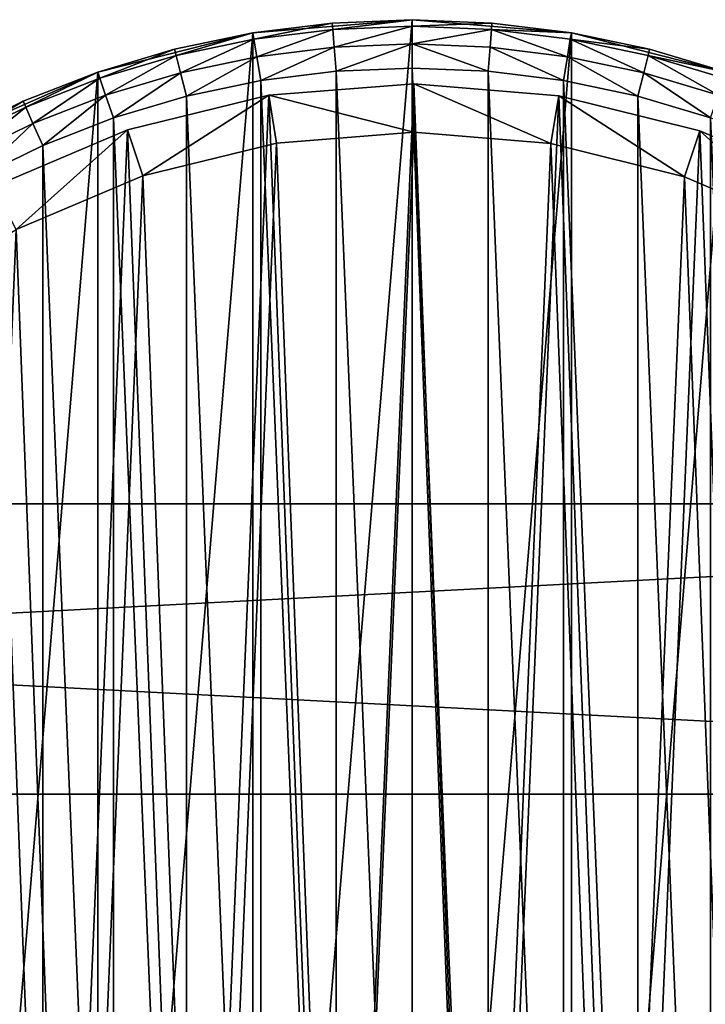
# Model space of a CAD drawing. Header units: millimetres. Extents: x 1 to 231, y -79 to 45.
# Tile 5 of 7: x 144 to 173, y -40 to 1. Entities that reach past the tile are written whole.
import ezdxf

# ---------------------------------------------------------------- set-up
doc = ezdxf.new("R2010")
doc.units = ezdxf.units.MM
doc.header["$LTSCALE"] = 25.4
doc.layers.get('0').update_dxf_attribs({"true_color": 0xff5454})

# ---------------------------------------------------------------- blocks, each defined once
blk = doc.blocks.new('PILLS-I-PLAFON-8266.STL')
at = {"color": 250, "true_color": 0x262626}
mesh = blk.add_polyface(dxfattribs=at)
corners = [(121.824, -29.181, 7.876), (120.737, -42.303, 7.876), (120.737, -35.697, 7.876), (121.824, -48.819, 7.876), (123.969, -22.932, 7.876), (123.969, -55.068, 7.876), (127.113, -17.122, 7.876), (127.113, -60.878, 7.876), (131.171, -11.909, 7.876), (131.171, -66.091, 7.876), (136.031, -7.434, 7.876), (136.031, -70.566, 7.876), (141.562, -3.821, 7.876), (141.562, -74.179, 7.876), (147.612, -1.167, 7.876), (147.612, -76.833, 7.876), (154.016, 0.454, 7.876), (154.016, -78.454, 7.876), (160.6, 1, 7.876), (160.6, -79, 7.876), (167.184, 0.454, 7.876), (167.184, -78.454, 7.876), (173.588, -1.167, 7.876), (173.588, -76.833, 7.876), (179.638, -3.821, 7.876), (179.638, -74.179, 7.876), (185.169, -7.434, 7.876), (185.169, -70.566, 7.876), (190.029, -11.909, 7.876), (190.029, -66.091, 7.876), (194.087, -17.122, 7.876), (194.087, -60.878, 7.876), (197.231, -22.932, 7.876), (197.231, -55.068, 7.876), (199.376, -29.181, 7.876), (199.376, -48.819, 7.876), (200.463, -35.697, 7.876), (200.463, -42.303, 7.876)]
mesh.append_faces([[corners[k] for k in face] for face in [(0, 1, 2), (35, 36, 37)]], dxfattribs={"vtx0": -1, "color": 250})
mesh.append_faces([[corners[k] for k in face] for face in [(1, 0, 3), (3, 4, 5), (5, 6, 7), (7, 8, 9), (9, 10, 11), (11, 12, 13), (13, 14, 15), (15, 16, 17), (17, 18, 19), (19, 20, 21), (21, 22, 23), (23, 24, 25), (25, 26, 27), (27, 28, 29), (29, 30, 31), (31, 32, 33), (33, 34, 35)]], dxfattribs={"vtx0": -1, "vtx1": -1, "color": 250})
mesh.append_faces([[corners[k] for k in face] for face in [(3, 0, 4), (5, 4, 6), (7, 6, 8), (9, 8, 10), (11, 10, 12), (13, 12, 14), (15, 14, 16), (17, 16, 18), (19, 18, 20), (21, 20, 22), (23, 22, 24), (25, 24, 26), (27, 26, 28), (29, 28, 30), (31, 30, 32), (33, 32, 34), (35, 34, 36)]], dxfattribs={"vtx0": -1, "vtx2": -1, "color": 250})
mesh = blk.add_polyface(dxfattribs=at)
corners = [(157.297, 0.863, 29.276), (160.6, 1, 7.876), (154.016, 0.454, 7.876)]
mesh.append_faces([[corners[k] for k in face] for face in [(0, 1, 2)]], dxfattribs={"color": 250})
mesh = blk.add_polyface(dxfattribs=at)
corners = [(157.297, 0.863, 29.276), (154.016, 0.454, 7.876), (154.016, 0.454, 29.276)]
mesh.append_faces([[corners[k] for k in face] for face in [(0, 1, 2)]], dxfattribs={"color": 250})
mesh = blk.add_polyface(dxfattribs=at)
corners = [(154.06, 0.19, 30.276), (157.297, 0.863, 29.276), (154.016, 0.454, 29.276), (157.319, 0.596, 30.276)]
mesh.append_faces([[corners[k] for k in face] for face in [(0, 1, 2), (1, 0, 3)]], dxfattribs={"vtx0": -1, "color": 250})
mesh = blk.add_polyface(dxfattribs=at)
corners = [(160.6, 1, 29.276), (160.6, 1, 7.876), (157.297, 0.863, 29.276)]
mesh.append_faces([[corners[k] for k in face] for face in [(0, 1, 2)]], dxfattribs={"color": 250})
mesh = blk.add_polyface(dxfattribs=at)
corners = [(157.319, 0.596, 30.276), (160.6, 1, 29.276), (157.297, 0.863, 29.276), (160.6, 0.732, 30.276)]
mesh.append_faces([[corners[k] for k in face] for face in [(0, 1, 2), (1, 0, 3)]], dxfattribs={"vtx0": -1, "color": 250})
mesh = blk.add_polyface(dxfattribs=at)
corners = [(163.903, 0.863, 29.276), (167.184, 0.454, 7.876), (160.6, 1, 7.876)]
mesh.append_faces([[corners[k] for k in face] for face in [(0, 1, 2)]], dxfattribs={"color": 250})
mesh = blk.add_polyface(dxfattribs=at)
corners = [(163.903, 0.863, 29.276), (160.6, 1, 7.876), (160.6, 1, 29.276)]
mesh.append_faces([[corners[k] for k in face] for face in [(0, 1, 2)]], dxfattribs={"color": 250})
mesh = blk.add_polyface(dxfattribs=at)
corners = [(160.6, 0.732, 30.276), (163.903, 0.863, 29.276), (160.6, 1, 29.276), (163.881, 0.596, 30.276)]
mesh.append_faces([[corners[k] for k in face] for face in [(0, 1, 2), (1, 0, 3)]], dxfattribs={"vtx0": -1, "color": 250})
mesh = blk.add_polyface(dxfattribs=at)
corners = [(163.881, 0.596, 30.276), (167.184, 0.454, 29.276), (163.903, 0.863, 29.276), (167.14, 0.19, 30.276)]
mesh.append_faces([[corners[k] for k in face] for face in [(0, 1, 2), (1, 0, 3)]], dxfattribs={"vtx0": -1, "color": 250})
mesh = blk.add_polyface(dxfattribs=at)
corners = [(167.184, 0.454, 29.276), (167.184, 0.454, 7.876), (163.903, 0.863, 29.276)]
mesh.append_faces([[corners[k] for k in face] for face in [(0, 1, 2)]], dxfattribs={"color": 250})
mesh = blk.add_polyface(dxfattribs=at)
corners = [(150.781, -0.224, 29.276), (154.016, 0.454, 7.876), (147.612, -1.167, 7.876)]
mesh.append_faces([[corners[k] for k in face] for face in [(0, 1, 2)]], dxfattribs={"color": 250})
mesh = blk.add_polyface(dxfattribs=at)
corners = [(154.016, 0.454, 29.276), (154.016, 0.454, 7.876), (150.781, -0.224, 29.276)]
mesh.append_faces([[corners[k] for k in face] for face in [(0, 1, 2)]], dxfattribs={"color": 250})
mesh = blk.add_polyface(dxfattribs=at)
corners = [(150.846, -0.484, 30.276), (154.016, 0.454, 29.276), (150.781, -0.224, 29.276), (154.06, 0.19, 30.276)]
mesh.append_faces([[corners[k] for k in face] for face in [(0, 1, 2), (1, 0, 3)]], dxfattribs={"vtx0": -1, "color": 250})
mesh = blk.add_polyface(dxfattribs=at)
corners = [(154.181, -0.532, 31.008), (157.319, 0.596, 30.276), (154.06, 0.19, 30.276), (157.379, -0.133, 31.008)]
mesh.append_faces([[corners[k] for k in face] for face in [(0, 1, 2), (1, 0, 3)]], dxfattribs={"vtx0": -1, "color": 250})
mesh = blk.add_polyface(dxfattribs=at)
corners = [(157.379, -0.133, 31.008), (160.6, 0.732, 30.276), (157.319, 0.596, 30.276), (160.6, 0, 31.008)]
mesh.append_faces([[corners[k] for k in face] for face in [(0, 1, 2), (1, 0, 3)]], dxfattribs={"vtx0": -1, "color": 250})
mesh = blk.add_polyface(dxfattribs=at)
corners = [(160.6, 0, 31.008), (163.881, 0.596, 30.276), (160.6, 0.732, 30.276), (163.821, -0.133, 31.008)]
mesh.append_faces([[corners[k] for k in face] for face in [(0, 1, 2), (1, 0, 3)]], dxfattribs={"vtx0": -1, "color": 250})
mesh = blk.add_polyface(dxfattribs=at)
corners = [(167.019, -0.532, 31.008), (163.881, 0.596, 30.276), (163.821, -0.133, 31.008), (167.14, 0.19, 30.276)]
mesh.append_faces([[corners[k] for k in face] for face in [(0, 1, 2), (1, 0, 3)]], dxfattribs={"vtx0": -1, "color": 250})
mesh = blk.add_polyface(dxfattribs=at)
corners = [(167.14, 0.19, 30.276), (170.419, -0.224, 29.276), (167.184, 0.454, 29.276), (170.354, -0.484, 30.276)]
mesh.append_faces([[corners[k] for k in face] for face in [(0, 1, 2), (1, 0, 3)]], dxfattribs={"vtx0": -1, "color": 250})
mesh = blk.add_polyface(dxfattribs=at)
corners = [(170.419, -0.224, 29.276), (167.184, 0.454, 7.876), (167.184, 0.454, 29.276)]
mesh.append_faces([[corners[k] for k in face] for face in [(0, 1, 2)]], dxfattribs={"color": 250})
mesh = blk.add_polyface(dxfattribs=at)
corners = [(170.419, -0.224, 29.276), (173.588, -1.167, 7.876), (167.184, 0.454, 7.876)]
mesh.append_faces([[corners[k] for k in face] for face in [(0, 1, 2)]], dxfattribs={"color": 250})
mesh = blk.add_polyface(dxfattribs=at)
corners = [(151.026, -1.193, 31.008), (154.06, 0.19, 30.276), (150.846, -0.484, 30.276), (154.181, -0.532, 31.008)]
mesh.append_faces([[corners[k] for k in face] for face in [(0, 1, 2), (1, 0, 3)]], dxfattribs={"vtx0": -1, "color": 250})
mesh = blk.add_polyface(dxfattribs=at)
corners = [(157.462, -1.13, 31.276), (160.6, 0, 31.008), (157.379, -0.133, 31.008), (160.6, -1, 31.276)]
mesh.append_faces([[corners[k] for k in face] for face in [(0, 1, 2), (1, 0, 3)]], dxfattribs={"vtx0": -1, "color": 250})
mesh = blk.add_polyface(dxfattribs=at)
corners = [(163.738, -1.13, 31.276), (160.6, 0, 31.008), (160.6, -1, 31.276), (163.821, -0.133, 31.008)]
mesh.append_faces([[corners[k] for k in face] for face in [(0, 1, 2), (1, 0, 3)]], dxfattribs={"vtx0": -1, "color": 250})
mesh = blk.add_polyface(dxfattribs=at)
corners = [(170.174, -1.193, 31.008), (167.14, 0.19, 30.276), (167.019, -0.532, 31.008), (170.354, -0.484, 30.276)]
mesh.append_faces([[corners[k] for k in face] for face in [(0, 1, 2), (1, 0, 3)]], dxfattribs={"vtx0": -1, "color": 250})
mesh = blk.add_polyface(dxfattribs=at)
corners = [(150.781, -0.224, 29.276), (147.612, -1.167, 7.876), (147.612, -1.167, 29.276)]
mesh.append_faces([[corners[k] for k in face] for face in [(0, 1, 2)]], dxfattribs={"color": 250})
mesh = blk.add_polyface(dxfattribs=at)
corners = [(147.699, -1.421, 30.276), (150.781, -0.224, 29.276), (147.612, -1.167, 29.276), (150.846, -0.484, 30.276)]
mesh.append_faces([[corners[k] for k in face] for face in [(0, 1, 2), (1, 0, 3)]], dxfattribs={"vtx0": -1, "color": 250})
mesh = blk.add_polyface(dxfattribs=at)
corners = [(154.345, -1.518, 31.276), (157.379, -0.133, 31.008), (154.181, -0.532, 31.008), (157.462, -1.13, 31.276)]
mesh.append_faces([[corners[k] for k in face] for face in [(0, 1, 2), (1, 0, 3)]], dxfattribs={"vtx0": -1, "color": 250})
mesh = blk.add_polyface(dxfattribs=at)
corners = [(166.855, -1.518, 31.276), (163.821, -0.133, 31.008), (163.738, -1.13, 31.276), (167.019, -0.532, 31.008)]
mesh.append_faces([[corners[k] for k in face] for face in [(0, 1, 2), (1, 0, 3)]], dxfattribs={"vtx0": -1, "color": 250})
mesh = blk.add_polyface(dxfattribs=at)
corners = [(170.354, -0.484, 30.276), (173.588, -1.167, 29.276), (170.419, -0.224, 29.276), (173.501, -1.421, 30.276)]
mesh.append_faces([[corners[k] for k in face] for face in [(0, 1, 2), (1, 0, 3)]], dxfattribs={"vtx0": -1, "color": 250})
mesh = blk.add_polyface(dxfattribs=at)
corners = [(173.588, -1.167, 29.276), (173.588, -1.167, 7.876), (170.419, -0.224, 29.276)]
mesh.append_faces([[corners[k] for k in face] for face in [(0, 1, 2)]], dxfattribs={"color": 250})
mesh = blk.add_polyface(dxfattribs=at)
corners = [(147.937, -2.113, 31.008), (150.846, -0.484, 30.276), (147.699, -1.421, 30.276), (151.026, -1.193, 31.008)]
mesh.append_faces([[corners[k] for k in face] for face in [(0, 1, 2), (1, 0, 3)]], dxfattribs={"vtx0": -1, "color": 250})
mesh = blk.add_polyface(dxfattribs=at)
corners = [(151.272, -2.163, 31.276), (154.181, -0.532, 31.008), (151.026, -1.193, 31.008), (154.345, -1.518, 31.276)]
mesh.append_faces([[corners[k] for k in face] for face in [(0, 1, 2), (1, 0, 3)]], dxfattribs={"vtx0": -1, "color": 250})
mesh = blk.add_polyface(dxfattribs=at)
corners = [(169.928, -2.163, 31.276), (167.019, -0.532, 31.008), (166.855, -1.518, 31.276), (170.174, -1.193, 31.008)]
mesh.append_faces([[corners[k] for k in face] for face in [(0, 1, 2), (1, 0, 3)]], dxfattribs={"vtx0": -1, "color": 250})
mesh = blk.add_polyface(dxfattribs=at)
corners = [(173.263, -2.113, 31.008), (170.354, -0.484, 30.276), (170.174, -1.193, 31.008), (173.501, -1.421, 30.276)]
mesh.append_faces([[corners[k] for k in face] for face in [(0, 1, 2), (1, 0, 3)]], dxfattribs={"vtx0": -1, "color": 250})
mesh = blk.add_polyface(dxfattribs=at)
corners = [(122.73, -42.138, 31.276), (122.73, -35.862, 31.276), (122.6, -39, 31.276), (123.118, -45.255, 31.276), (123.118, -32.745, 31.276), (123.763, -48.328, 31.276), (123.763, -29.672, 31.276), (124.659, -51.339, 31.276), (124.659, -26.661, 31.276), (125.801, -54.264, 31.276), (125.801, -23.736, 31.276), (127.18, -57.086, 31.276), (127.18, -20.914, 31.276), (128.788, -59.784, 31.276), (128.788, -18.216, 31.276), (130.613, -62.34, 31.276), (130.613, -15.66, 31.276), (132.642, -64.737, 31.276), (132.642, -13.263, 31.276), (134.863, -66.958, 31.276), (134.863, -11.042, 31.276), (137.26, -68.987, 31.276), (137.26, -9.013, 31.276), (139.816, -70.812, 31.276), (139.816, -7.188, 31.276), (142.514, -72.42, 31.276), (142.514, -5.58, 31.276), (145.336, -73.799, 31.276), (145.336, -4.201, 31.276), (148.261, -74.941, 31.276), (148.261, -3.059, 31.276), (151.272, -75.837, 31.276), (151.272, -2.163, 31.276), (154.345, -76.482, 31.276), (154.345, -1.518, 31.276), (157.462, -76.87, 31.276), (157.462, -1.13, 31.276), (160.6, -77, 31.276), (160.6, -1, 31.276), (163.738, -76.87, 31.276), (163.738, -1.13, 31.276), (166.855, -76.482, 31.276), (166.855, -1.518, 31.276), (169.928, -75.837, 31.276), (169.928, -2.163, 31.276), (172.939, -74.941, 31.276), (172.939, -3.059, 31.276), (175.864, -73.799, 31.276), (175.864, -4.201, 31.276), (178.686, -72.42, 31.276), (178.686, -5.58, 31.276), (181.384, -70.812, 31.276), (181.384, -7.188, 31.276), (183.94, -68.987, 31.276), (183.94, -9.013, 31.276), (186.337, -66.958, 31.276), (186.337, -11.042, 31.276), (188.558, -64.737, 31.276), (188.558, -13.263, 31.276), (190.587, -62.34, 31.276), (190.587, -15.66, 31.276), (192.412, -59.784, 31.276), (192.412, -18.216, 31.276), (194.02, -57.086, 31.276), (194.02, -20.914, 31.276), (195.399, -54.264, 31.276), (195.399, -23.736, 31.276), (196.541, -51.339, 31.276), (196.541, -26.661, 31.276), (197.437, -48.328, 31.276), (197.437, -29.672, 31.276), (198.082, -45.255, 31.276), (198.082, -32.745, 31.276), (198.47, -42.138, 31.276), (198.47, -35.862, 31.276), (198.6, -39, 31.276)]
mesh.append_faces([[corners[k] for k in face] for face in [(0, 1, 2), (74, 73, 75)]], dxfattribs={"vtx0": -1, "color": 250})
mesh.append_faces([[corners[k] for k in face] for face in [(1, 3, 4), (4, 5, 6), (6, 7, 8), (8, 9, 10), (10, 11, 12), (12, 13, 14), (14, 15, 16), (16, 17, 18), (18, 19, 20), (20, 21, 22), (22, 23, 24), (24, 25, 26), (26, 27, 28), (28, 29, 30), (30, 31, 32), (32, 33, 34), (34, 35, 36), (36, 37, 38), (38, 39, 40), (40, 41, 42), (42, 43, 44), (44, 45, 46), (46, 47, 48), (48, 49, 50), (50, 51, 52), (52, 53, 54), (54, 55, 56), (56, 57, 58), (58, 59, 60), (60, 61, 62), (62, 63, 64), (64, 65, 66), (66, 67, 68), (68, 69, 70), (70, 71, 72), (72, 73, 74)]], dxfattribs={"vtx0": -1, "vtx1": -1, "color": 250})
mesh.append_faces([[corners[k] for k in face] for face in [(1, 0, 3), (4, 3, 5), (6, 5, 7), (8, 7, 9), (10, 9, 11), (12, 11, 13), (14, 13, 15), (16, 15, 17), (18, 17, 19), (20, 19, 21), (22, 21, 23), (24, 23, 25), (26, 25, 27), (28, 27, 29), (30, 29, 31), (32, 31, 33), (34, 33, 35), (36, 35, 37), (38, 37, 39), (40, 39, 41), (42, 41, 43), (44, 43, 45), (46, 45, 47), (48, 47, 49), (50, 49, 51), (52, 51, 53), (54, 53, 55), (56, 55, 57), (58, 57, 59), (60, 59, 61), (62, 61, 63), (64, 63, 65), (66, 65, 67), (68, 67, 69), (70, 69, 71), (72, 71, 73)]], dxfattribs={"vtx0": -1, "vtx2": -1, "color": 250})
mesh = blk.add_polyface(dxfattribs=at)
corners = [(144.532, -2.369, 29.276), (147.612, -1.167, 7.876), (141.562, -3.821, 7.876)]
mesh.append_faces([[corners[k] for k in face] for face in [(0, 1, 2)]], dxfattribs={"color": 250})
mesh = blk.add_polyface(dxfattribs=at)
corners = [(147.612, -1.167, 29.276), (147.612, -1.167, 7.876), (144.532, -2.369, 29.276)]
mesh.append_faces([[corners[k] for k in face] for face in [(0, 1, 2)]], dxfattribs={"color": 250})
mesh = blk.add_polyface(dxfattribs=at)
corners = [(144.64, -2.614, 30.276), (147.612, -1.167, 29.276), (144.532, -2.369, 29.276), (147.699, -1.421, 30.276)]
mesh.append_faces([[corners[k] for k in face] for face in [(0, 1, 2), (1, 0, 3)]], dxfattribs={"vtx0": -1, "color": 250})
mesh = blk.add_polyface(dxfattribs=at)
corners = [(148.261, -3.059, 31.276), (151.026, -1.193, 31.008), (147.937, -2.113, 31.008), (151.272, -2.163, 31.276)]
mesh.append_faces([[corners[k] for k in face] for face in [(0, 1, 2), (1, 0, 3)]], dxfattribs={"vtx0": -1, "color": 250})
mesh = blk.add_polyface(dxfattribs=at)
corners = [(172.939, -3.059, 31.276), (170.174, -1.193, 31.008), (169.928, -2.163, 31.276), (173.263, -2.113, 31.008)]
mesh.append_faces([[corners[k] for k in face] for face in [(0, 1, 2), (1, 0, 3)]], dxfattribs={"vtx0": -1, "color": 250})
mesh = blk.add_polyface(dxfattribs=at)
corners = [(144.934, -3.285, 31.008), (147.699, -1.421, 30.276), (144.64, -2.614, 30.276), (147.937, -2.113, 31.008)]
mesh.append_faces([[corners[k] for k in face] for face in [(0, 1, 2), (1, 0, 3)]], dxfattribs={"vtx0": -1, "color": 250})
at = {"color": 7, "true_color": 0xffffff}
mesh = blk.add_polyface(dxfattribs=at)
corners = [(123.99, -46.397, 7.221), (123.532, -34.423, 7.221), (123.277, -40.428, 7.221), (124.746, -28.536, 7.221), (125.65, -52.174, 7.221), (126.889, -22.92, 7.221), (128.216, -57.609, 7.221), (128.292, -20.26, 7.221), (131.621, -62.563, 7.221), (129.905, -17.721, 7.221), (133.716, -13.072, 7.221), (135.776, -66.907, 7.221), (138.223, -9.095, 7.221), (140.574, -70.527, 7.221), (143.31, -5.893, 7.221), (145.89, -73.332, 7.221), (148.844, -3.548, 7.221), (151.588, -75.246, 7.221), (154.683, -2.122, 7.221), (157.519, -76.223, 7.221), (160.676, -1.65, 7.221), (163.53, -76.235, 7.221), (166.666, -2.146, 7.221), (169.465, -75.283, 7.221), (172.499, -3.596, 7.221), (175.17, -73.391, 7.221), (178.024, -5.963, 7.221), (180.498, -70.608, 7.221), (183.098, -9.186, 7.221), (185.311, -67.007, 7.221), (187.589, -13.181, 7.221), (189.484, -62.68, 7.221), (191.381, -17.845, 7.221), (192.908, -57.74, 7.221), (194.376, -23.057, 7.221), (195.496, -52.315, 7.221), (196.496, -28.681, 7.221), (197.18, -46.545, 7.221), (197.687, -34.573, 7.221), (197.917, -40.58, 7.221)]
mesh.append_faces([[corners[k] for k in face] for face in [(0, 1, 2), (38, 37, 39)]], dxfattribs={"vtx0": -1, "color": 7})
mesh.append_faces([[corners[k] for k in face] for face in [(1, 0, 3), (3, 4, 5), (5, 6, 7), (7, 8, 9), (9, 8, 10), (10, 11, 12), (12, 13, 14), (14, 15, 16), (16, 17, 18), (18, 19, 20), (20, 21, 22), (22, 23, 24), (24, 25, 26), (26, 27, 28), (28, 29, 30), (30, 31, 32), (32, 33, 34), (34, 35, 36), (36, 37, 38)]], dxfattribs={"vtx0": -1, "vtx1": -1, "color": 7})
mesh.append_faces([[corners[k] for k in face] for face in [(3, 0, 4), (5, 4, 6), (7, 6, 8), (10, 8, 11), (12, 11, 13), (14, 13, 15), (16, 15, 17), (18, 17, 19), (20, 19, 21), (22, 21, 23), (24, 23, 25), (26, 25, 27), (28, 27, 29), (30, 29, 31), (32, 31, 33), (34, 33, 35), (36, 35, 37)]], dxfattribs={"vtx0": -1, "vtx2": -1, "color": 7})
mesh = blk.add_polyface(dxfattribs=at)
corners = [(154.683, -2.122, 7.221), (160.676, -1.65, 2.576), (154.683, -2.122, 2.576), (160.676, -1.65, 7.221)]
mesh.append_faces([[corners[k] for k in face] for face in [(0, 1, 2), (1, 0, 3)]], dxfattribs={"vtx0": -1, "color": 7})
mesh = blk.add_polyface(dxfattribs=at)
corners = [(154.683, -2.122, 2.576), (160.672, -3.65, 0.576), (155, -4.096, 0.576), (160.676, -1.65, 2.576)]
mesh.append_faces([[corners[k] for k in face] for face in [(0, 1, 2), (1, 0, 3)]], dxfattribs={"vtx0": -1, "color": 7})
mesh = blk.add_polyface(dxfattribs=at)
corners = [(160.676, -1.65, 2.576), (166.341, -4.119, 0.576), (160.672, -3.65, 0.576), (166.666, -2.146, 2.576)]
mesh.append_faces([[corners[k] for k in face] for face in [(0, 1, 2), (1, 0, 3)]], dxfattribs={"vtx0": -1, "color": 7})
mesh = blk.add_polyface(dxfattribs=at)
corners = [(160.676, -1.65, 7.221), (166.666, -2.146, 2.576), (160.676, -1.65, 2.576), (166.666, -2.146, 7.221)]
mesh.append_faces([[corners[k] for k in face] for face in [(0, 1, 2), (1, 0, 3)]], dxfattribs={"vtx0": -1, "color": 7})
at = {"color": 250, "true_color": 0x262626}
mesh = blk.add_polyface(dxfattribs=at)
corners = [(144.532, -2.369, 29.276), (141.562, -3.821, 7.876), (141.562, -3.821, 29.276)]
mesh.append_faces([[corners[k] for k in face] for face in [(0, 1, 2)]], dxfattribs={"color": 250})
mesh = blk.add_polyface(dxfattribs=at)
corners = [(141.69, -4.057, 30.276), (144.532, -2.369, 29.276), (141.562, -3.821, 29.276), (144.64, -2.614, 30.276)]
mesh.append_faces([[corners[k] for k in face] for face in [(0, 1, 2), (1, 0, 3)]], dxfattribs={"vtx0": -1, "color": 250})
mesh = blk.add_polyface(dxfattribs=at)
corners = [(145.336, -4.201, 31.276), (147.937, -2.113, 31.008), (144.934, -3.285, 31.008), (148.261, -3.059, 31.276)]
mesh.append_faces([[corners[k] for k in face] for face in [(0, 1, 2), (1, 0, 3)]], dxfattribs={"vtx0": -1, "color": 250})
at = {"color": 7, "true_color": 0xffffff}
mesh = blk.add_polyface(dxfattribs=at)
corners = [(148.844, -3.548, 7.221), (154.683, -2.122, 2.576), (148.844, -3.548, 2.576), (154.683, -2.122, 7.221)]
mesh.append_faces([[corners[k] for k in face] for face in [(0, 1, 2), (1, 0, 3)]], dxfattribs={"vtx0": -1, "color": 7})
mesh = blk.add_polyface(dxfattribs=at)
corners = [(154.683, -2.122, 2.576), (149.474, -5.447, 0.576), (148.844, -3.548, 2.576), (155, -4.096, 0.576)]
mesh.append_faces([[corners[k] for k in face] for face in [(0, 1, 2), (1, 0, 3)]], dxfattribs={"vtx0": -1, "color": 7})
mesh = blk.add_polyface(dxfattribs=at)
corners = [(166.666, -2.146, 2.576), (171.862, -5.492, 0.576), (166.341, -4.119, 0.576), (172.499, -3.596, 2.576)]
mesh.append_faces([[corners[k] for k in face] for face in [(0, 1, 2), (1, 0, 3)]], dxfattribs={"vtx0": -1, "color": 7})
mesh = blk.add_polyface(dxfattribs=at)
corners = [(166.666, -2.146, 7.221), (172.499, -3.596, 2.576), (166.666, -2.146, 2.576), (172.499, -3.596, 7.221)]
mesh.append_faces([[corners[k] for k in face] for face in [(0, 1, 2), (1, 0, 3)]], dxfattribs={"vtx0": -1, "color": 7})
at = {"color": 250, "true_color": 0x262626}
mesh = blk.add_polyface(dxfattribs=at)
corners = [(142.038, -4.701, 31.008), (144.64, -2.614, 30.276), (141.69, -4.057, 30.276), (144.934, -3.285, 31.008)]
mesh.append_faces([[corners[k] for k in face] for face in [(0, 1, 2), (1, 0, 3)]], dxfattribs={"vtx0": -1, "color": 250})
at = {"color": 7, "true_color": 0xffffff}
mesh = blk.add_polyface(dxfattribs=at)
corners = [(125.516, -34.668, 0.576), (125.95, -46.001, 0.576), (125.276, -40.352, 0.576), (126.666, -29.096, 0.576), (127.522, -51.468, 0.576), (128.694, -23.781, 0.576), (129.95, -56.613, 0.576), (130.022, -21.263, 0.576), (133.172, -61.301, 0.576), (131.548, -18.86, 0.576), (135.155, -14.461, 0.576), (137.105, -65.412, 0.576), (139.421, -10.697, 0.576), (141.646, -68.839, 0.576), (144.235, -7.666, 0.576), (146.678, -71.493, 0.576), (149.474, -5.447, 0.576), (152.071, -73.306, 0.576), (155, -4.096, 0.576), (157.684, -74.23, 0.576), (160.672, -3.65, 0.576), (163.373, -74.241, 0.576), (166.341, -4.119, 0.576), (168.99, -73.34, 0.576), (171.862, -5.492, 0.576), (174.39, -71.549, 0.576), (177.091, -7.732, 0.576), (179.433, -68.916, 0.576), (181.893, -10.783, 0.576), (183.988, -65.507, 0.576), (186.144, -14.564, 0.576), (187.937, -61.412, 0.576), (189.733, -18.978, 0.576), (191.178, -56.737, 0.576), (192.568, -23.91, 0.576), (193.627, -51.602, 0.576), (194.574, -29.234, 0.576), (195.221, -46.141, 0.576), (195.701, -34.81, 0.576), (195.918, -40.495, 0.576)]
mesh.append_faces([[corners[k] for k in face] for face in [(0, 1, 2), (37, 38, 39)]], dxfattribs={"vtx0": -1, "color": 7})
mesh.append_faces([[corners[k] for k in face] for face in [(1, 3, 4), (4, 5, 6), (6, 7, 8), (8, 10, 11), (11, 12, 13), (13, 14, 15), (15, 16, 17), (17, 18, 19), (19, 20, 21), (21, 22, 23), (23, 24, 25), (25, 26, 27), (27, 28, 29), (29, 30, 31), (31, 32, 33), (33, 34, 35), (35, 36, 37)]], dxfattribs={"vtx0": -1, "vtx1": -1, "color": 7})
mesh.append_faces([[corners[k] for k in face] for face in [(1, 0, 3), (4, 3, 5), (6, 5, 7), (8, 7, 9), (8, 9, 10), (11, 10, 12), (13, 12, 14), (15, 14, 16), (17, 16, 18), (19, 18, 20), (21, 20, 22), (23, 22, 24), (25, 24, 26), (27, 26, 28), (29, 28, 30), (31, 30, 32), (33, 32, 34), (35, 34, 36), (37, 36, 38)]], dxfattribs={"vtx0": -1, "vtx2": -1, "color": 7})
at = {"color": 250, "true_color": 0x262626}
mesh = blk.add_polyface(dxfattribs=at)
corners = [(142.514, -5.58, 31.276), (144.934, -3.285, 31.008), (142.038, -4.701, 31.008), (145.336, -4.201, 31.276)]
mesh.append_faces([[corners[k] for k in face] for face in [(0, 1, 2), (1, 0, 3)]], dxfattribs={"vtx0": -1, "color": 250})
at = {"color": 7, "true_color": 0xffffff}
mesh = blk.add_polyface(dxfattribs=at)
corners = [(143.31, -5.893, 7.221), (148.844, -3.548, 2.576), (143.31, -5.893, 2.576), (148.844, -3.548, 7.221)]
mesh.append_faces([[corners[k] for k in face] for face in [(0, 1, 2), (1, 0, 3)]], dxfattribs={"vtx0": -1, "color": 7})
mesh = blk.add_polyface(dxfattribs=at)
corners = [(148.844, -3.548, 2.576), (144.235, -7.666, 0.576), (143.31, -5.893, 2.576), (149.474, -5.447, 0.576)]
mesh.append_faces([[corners[k] for k in face] for face in [(0, 1, 2), (1, 0, 3)]], dxfattribs={"vtx0": -1, "color": 7})
mesh = blk.add_polyface(dxfattribs=at)
corners = [(172.499, -3.596, 2.576), (177.091, -7.732, 0.576), (171.862, -5.492, 0.576), (178.024, -5.963, 2.576)]
mesh.append_faces([[corners[k] for k in face] for face in [(0, 1, 2), (1, 0, 3)]], dxfattribs={"vtx0": -1, "color": 7})
mesh = blk.add_polyface(dxfattribs=at)
corners = [(172.499, -3.596, 7.221), (178.024, -5.963, 2.576), (172.499, -3.596, 2.576), (178.024, -5.963, 7.221)]
mesh.append_faces([[corners[k] for k in face] for face in [(0, 1, 2), (1, 0, 3)]], dxfattribs={"vtx0": -1, "color": 7})
at = {"color": 250, "true_color": 0x262626}
mesh = blk.add_polyface(dxfattribs=at)
corners = [(0.6, -19, 41.276), (230.6, -19, 31.276), (0.6, -19, 31.276), (230.6, -19, 41.276)]
mesh.append_faces([[corners[k] for k in face] for face in [(0, 1, 2), (1, 0, 3)]], dxfattribs={"vtx0": -1, "color": 250})
mesh = blk.add_polyface(dxfattribs=at)
corners = [(230.6, -19, 31.276), (0.6, -31, 31.276), (0.6, -19, 31.276), (230.6, -31, 31.276)]
mesh.append_faces([[corners[k] for k in face] for face in [(0, 1, 2), (1, 0, 3)]], dxfattribs={"vtx0": -1, "color": 250})
mesh = blk.add_polyface(dxfattribs=at)
corners = [(230.6, -31, 41.276), (0.6, -19, 41.276), (0.6, -31, 41.276), (230.6, -19, 41.276)]
mesh.append_faces([[corners[k] for k in face] for face in [(0, 1, 2), (1, 0, 3)]], dxfattribs={"vtx0": -1, "color": 250})
mesh = blk.add_polyface(dxfattribs=at)
corners = [(230.6, -31, 41.276), (0.6, -31, 31.276), (230.6, -31, 31.276), (0.6, -31, 41.276)]
mesh.append_faces([[corners[k] for k in face] for face in [(0, 1, 2), (1, 0, 3)]], dxfattribs={"vtx0": -1, "color": 250})

msp = doc.modelspace()

# ---------------------------------------------------------------- block references
at = {"color": 0}
msp.add_blockref('PILLS-I-PLAFON-8266.STL', (0, 0), dxfattribs=at)

doc.saveas('drawing.dxf')
